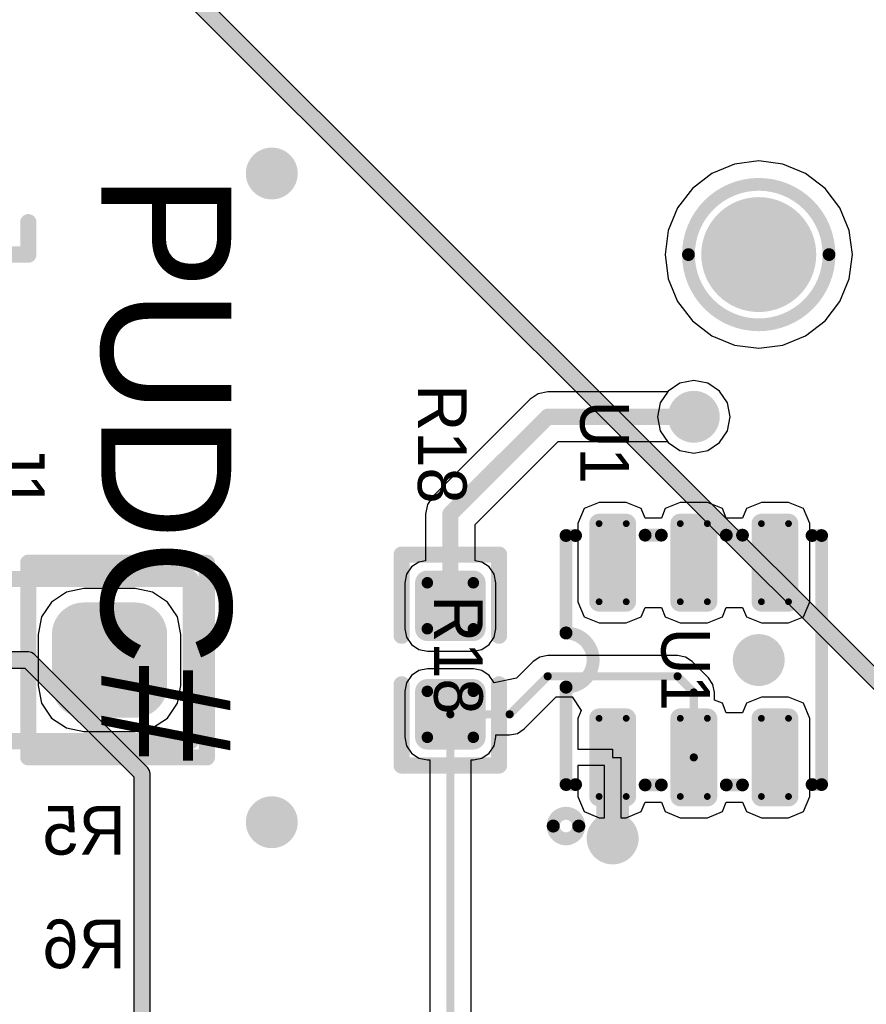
# Model space of a CAD drawing. Header units: millimetres. Extents: x 1.4 to 10.4, y 0 to 10.9.
# Tile 173 of 177: x 9.045 to 9.566, y 5.163 to 5.77. Entities that reach past the tile are written whole.
import ezdxf

# ---------------------------------------------------------------- set-up
doc = ezdxf.new("R2010")
doc.units = ezdxf.units.MM
doc.header["$MEASUREMENT"] = 0
for name, color, linetype in [('BottomLayer', 5, 'Continuous'), ('BottomOverlay', 54, 'Continuous'), ('BottomSolder', 6, 'Continuous'), ('DrillDrawing', 1, 'Continuous'), ('DrillGuide', 244, 'Continuous'), ('InternalPlane1', 76, 'Continuous'), ('InternalPlane2', 16, 'Continuous'), ('Mechanical31', 56, 'Continuous'), ('MultiLayer', 9, 'Continuous'), ('TopLayer', 1, 'Continuous'), ('TopOverlay', 2, 'Continuous'), ('TopPaste', 8, 'Continuous'), ('TopSolder', 216, 'Continuous')]:
    doc.layers.add(name, color=color, linetype=linetype)

msp = doc.modelspace()

# ---------------------------------------------------------------- linework, layer by layer
at = {"layer": 'BottomLayer'}
for p, q in [((9.45142, 5.54572), (9.44414, 5.54086)), ((9.46, 5.54743), (9.45142, 5.54572)), ((9.46858, 5.54572), (9.46, 5.54743)), ((9.47586, 5.54086), (9.46858, 5.54572)), ((9.44414, 5.54086), (9.43928, 5.53358)), ((9.48072, 5.53358), (9.47586, 5.54086)), ((9.43928, 5.53358), (9.43757, 5.525)), ((9.48243, 5.525), (9.48072, 5.53358)), ((9.43757, 5.525), (9.43928, 5.51642)), ((9.48072, 5.51642), (9.48243, 5.525)), ((9.43928, 5.51642), (9.44414, 5.50914)), ((9.47586, 5.50914), (9.48072, 5.51642)), ((9.44414, 5.50914), (9.45142, 5.50428)), ((9.46858, 5.50428), (9.47586, 5.50914)), ((9.45142, 5.50428), (9.46, 5.50257)), ((9.46, 5.50257), (9.46858, 5.50428)), ((9.07343, 5.41689), (9.06425, 5.41075)), ((9.08425, 5.41904), (9.07343, 5.41689)), ((9.11575, 5.41904), (9.08425, 5.41904)), ((9.12657, 5.41689), (9.11575, 5.41904)), ((9.13575, 5.41075), (9.12657, 5.41689)), ((9.06425, 5.41075), (9.05811, 5.40157)), ((9.14189, 5.40157), (9.13575, 5.41075)), ((9.05811, 5.40157), (9.05596, 5.39075)), ((9.14404, 5.39075), (9.14189, 5.40157)), ((9.05596, 5.39075), (9.05596, 5.35925)), ((9.14404, 5.35925), (9.14404, 5.39075)), ((9.05596, 5.35925), (9.05811, 5.34843)), ((9.14189, 5.34843), (9.14404, 5.35925)), ((9.05811, 5.34843), (9.06425, 5.33925)), ((9.13575, 5.33925), (9.14189, 5.34843)), ((9.06425, 5.33925), (9.07343, 5.33311)), ((9.12657, 5.33311), (9.13575, 5.33925)), ((9.07343, 5.33311), (9.08425, 5.33096)), ((9.08425, 5.33096), (9.11575, 5.33096)), ((9.11575, 5.33096), (9.12657, 5.33311))]:
    msp.add_line(p, q, dxfattribs=at)
for points, const_width in [([(9.194, 5.675, 1), (9.206, 5.675, 1)], 0.012), ([(9.454, 5.525, 1), (9.466, 5.525, 1)], 0.012), ([(9.07638, 5.39075, 1), (9.09213, 5.39075, 1)], 0.01575), ([(9.10787, 5.39075, 1), (9.12362, 5.39075, 1)], 0.01575), ([(9.494, 5.375, 1), (9.506, 5.375, 1)], 0.012), ([(9.07638, 5.35925, 1), (9.09213, 5.35925, 1)], 0.01575), ([(9.10787, 5.35925, 1), (9.12362, 5.35925, 1)], 0.01575), ([(9.194, 5.275, 1), (9.206, 5.275, 1)], 0.012), ([(9.404, 5.265, 1), (9.416, 5.265, 1)], 0.012)]:
    msp.add_lwpolyline(points, format="xyb", close=True, dxfattribs=dict(at, const_width=const_width))
for points in [[(9.11575, 5.4065), (9.08425, 5.4065), (9.11575, 5.3435), (9.08425, 5.3435)], [(9.1315, 5.39075), (9.0685, 5.39075), (9.1315, 5.35925), (9.0685, 5.35925)]]:
    msp.add_solid(points, dxfattribs=at)
at = {"layer": 'BottomSolder', "const_width": 0.01975}
for points in [[(9.07438, 5.39075, 1), (9.09413, 5.39075, 1)], [(9.10587, 5.39075, 1), (9.12562, 5.39075, 1)], [(9.07438, 5.35925, 1), (9.09413, 5.35925, 1)], [(9.10587, 5.35925, 1), (9.12562, 5.35925, 1)]]:
    msp.add_lwpolyline(points, format="xyb", close=True, dxfattribs=at)
at = {"layer": 'BottomSolder'}
for points in [[(9.11575, 5.4105), (9.08425, 5.4105), (9.11575, 5.3395), (9.08425, 5.3395)], [(9.1355, 5.39075), (9.0645, 5.39075), (9.1355, 5.35925), (9.0645, 5.35925)]]:
    msp.add_solid(points, dxfattribs=at)
at = {"layer": 'DrillDrawing', "const_width": 0.006}
for points in [[(9.197, 5.675, 1), (9.203, 5.675, 1)], [(9.457, 5.525, 1), (9.463, 5.525, 1)], [(9.497, 5.375, 1), (9.503, 5.375, 1)], [(9.197, 5.275, 1), (9.203, 5.275, 1)], [(9.407, 5.265, 1), (9.413, 5.265, 1)]]:
    msp.add_lwpolyline(points, format="xyb", close=True, dxfattribs=at)
at = {"layer": 'DrillGuide', "const_width": 0.006}
for points in [[(9.197, 5.675, 1), (9.203, 5.675, 1)], [(9.457, 5.525, 1), (9.463, 5.525, 1)], [(9.497, 5.375, 1), (9.503, 5.375, 1)], [(9.197, 5.275, 1), (9.203, 5.275, 1)], [(9.407, 5.265, 1), (9.413, 5.265, 1)]]:
    msp.add_lwpolyline(points, format="xyb", close=True, dxfattribs=at)
at = {"layer": 'InternalPlane1'}
for points, const_width in [([(9.452, 5.525, 1), (9.468, 5.525, 1)], 0.016), ([(9.08516, 5.375, 1), (9.11484, 5.375, 1)], 0.02968)]:
    msp.add_lwpolyline(points, format="xyb", close=True, dxfattribs=dict(at, const_width=const_width))
at = {"layer": 'InternalPlane2'}
for p, q in [((9.6036, 5.3386), (9.0736, 5.8686)), ((9.06789, 5.8599), (9.5949, 5.33289)), ((9.05, 5.3801), (8.62211, 5.3801)), ((9.05195, 5.37971), (9.05, 5.3801)), ((9.0536, 5.3786), (9.05195, 5.37971)), ((9.1236, 5.3086), (9.0536, 5.3786)), ((8.62, 5.3699), (9.04789, 5.3699)), ((9.04789, 5.3699), (9.1149, 5.30289)), ((9.12471, 5.30695), (9.1236, 5.3086)), ((9.1251, 5.305), (9.12471, 5.30695)), ((9.1149, 5.30289), (9.1149, 2.25581)), ((9.1251, 2.255), (9.1251, 5.305))]:
    msp.add_line(p, q, dxfattribs=at)
at = {"layer": 'InternalPlane2', "const_width": 0.01}
for points in [[(9.07, 5.865), (9.6, 5.335)], [(8.62, 5.375), (9.05, 5.375)], [(9.05, 5.375), (9.12, 5.305)], [(9.12, 2.255), (9.12, 5.305)]]:
    msp.add_lwpolyline(points, dxfattribs=at)
at = {"layer": 'InternalPlane2'}
for points, const_width in [([(9.192, 5.675, 1), (9.208, 5.675, 1)], 0.016), ([(9.08516, 5.375, 1), (9.11484, 5.375, 1)], 0.02968), ([(9.492, 5.375, 1), (9.508, 5.375, 1)], 0.016), ([(9.0475, 5.375, 1), (9.0525, 5.375, 1)], 0.005), ([(9.0475, 5.375, 1), (9.0525, 5.375, 1)], 0.005), ([(9.1175, 5.305, 1), (9.1225, 5.305, 1)], 0.005), ([(9.1175, 5.305, 1), (9.1225, 5.305, 1)], 0.005), ([(9.192, 5.275, 1), (9.208, 5.275, 1)], 0.016), ([(9.402, 5.265, 1), (9.418, 5.265, 1)], 0.016)]:
    msp.add_lwpolyline(points, format="xyb", close=True, dxfattribs=dict(at, const_width=const_width))
at = {"layer": 'MultiLayer', "const_width": 0.012}
for points in [[(9.194, 5.675, 1), (9.206, 5.675, 1)], [(9.454, 5.525, 1), (9.466, 5.525, 1)], [(9.494, 5.375, 1), (9.506, 5.375, 1)], [(9.194, 5.275, 1), (9.206, 5.275, 1)], [(9.404, 5.265, 1), (9.416, 5.265, 1)]]:
    msp.add_lwpolyline(points, format="xyb", close=True, dxfattribs=at)
at = {"layer": 'TopLayer'}
for p, q in [((9.5, 5.68274), (9.48506, 5.68077)), ((9.51494, 5.68077), (9.5, 5.68274)), ((9.48506, 5.68077), (9.47113, 5.675)), ((9.52887, 5.675), (9.51494, 5.68077)), ((9.47113, 5.675), (9.45917, 5.66583)), ((9.54083, 5.66583), (9.52887, 5.675)), ((9.45917, 5.66583), (9.45, 5.65387)), ((9.55, 5.65387), (9.54083, 5.66583)), ((9.45, 5.65387), (9.44423, 5.63994)), ((9.55577, 5.63994), (9.55, 5.65387)), ((9.44423, 5.63994), (9.44226, 5.625)), ((9.55774, 5.625), (9.55577, 5.63994)), ((9.44226, 5.625), (9.44423, 5.61006)), ((9.55577, 5.61006), (9.55774, 5.625)), ((9.44423, 5.61006), (9.45, 5.59613)), ((9.55, 5.59613), (9.55577, 5.61006)), ((9.45, 5.59613), (9.45917, 5.58417)), ((9.54083, 5.58417), (9.55, 5.59613)), ((9.45917, 5.58417), (9.47113, 5.575)), ((9.52887, 5.575), (9.54083, 5.58417)), ((9.47113, 5.575), (9.48506, 5.56923)), ((9.51494, 5.56923), (9.52887, 5.575)), ((9.48506, 5.56923), (9.5, 5.56726)), ((9.5, 5.56726), (9.51494, 5.56923)), ((9.45142, 5.54572), (9.44414, 5.54086)), ((9.46, 5.54743), (9.45142, 5.54572)), ((9.46858, 5.54572), (9.46, 5.54743)), ((9.47586, 5.54086), (9.46858, 5.54572)), ((9.36415, 5.53913), (9.35919, 5.53581)), ((9.37, 5.54029), (9.36415, 5.53913)), ((9.44376, 5.54029), (9.37, 5.54029)), ((9.44414, 5.54086), (9.44376, 5.54029)), ((9.48072, 5.53358), (9.47586, 5.54086)), ((9.35919, 5.53581), (9.29919, 5.47581)), ((9.48243, 5.525), (9.48072, 5.53358)), ((9.48072, 5.51642), (9.48243, 5.525)), ((9.47586, 5.50914), (9.48072, 5.51642)), ((9.32529, 5.45867), (9.37633, 5.50971)), ((9.37633, 5.50971), (9.44376, 5.50971)), ((9.44376, 5.50971), (9.44414, 5.50914)), ((9.44414, 5.50914), (9.45142, 5.50428)), ((9.46858, 5.50428), (9.47586, 5.50914)), ((9.45142, 5.50428), (9.46, 5.50257)), ((9.46, 5.50257), (9.46858, 5.50428)), ((9.29587, 5.47085), (9.29471, 5.465)), ((9.29919, 5.47581), (9.29587, 5.47085)), ((9.40165, 5.47222), (9.3924, 5.46838)), ((9.41835, 5.47222), (9.40165, 5.47222)), ((9.4276, 5.46838), (9.41835, 5.47222)), ((9.45165, 5.47222), (9.4424, 5.46838)), ((9.46835, 5.47222), (9.45165, 5.47222)), ((9.4776, 5.46838), (9.46835, 5.47222)), ((9.50165, 5.47222), (9.4924, 5.46838)), ((9.51835, 5.47222), (9.50165, 5.47222)), ((9.5276, 5.46838), (9.51835, 5.47222)), ((9.29471, 5.465), (9.29471, 5.43622)), ((9.3924, 5.46838), (9.38857, 5.45913)), ((9.43, 5.46258), (9.4276, 5.46838)), ((9.4424, 5.46838), (9.44, 5.46258)), ((9.48, 5.46258), (9.4776, 5.46838)), ((9.4924, 5.46838), (9.49, 5.46258)), ((9.53143, 5.45913), (9.5276, 5.46838)), ((9.32529, 5.43622), (9.32529, 5.45867)), ((9.38857, 5.45913), (9.38857, 5.41094)), ((9.44, 5.46258), (9.43, 5.46258)), ((9.49, 5.46258), (9.48, 5.46258)), ((9.53143, 5.41094), (9.53143, 5.45913)), ((9.29054, 5.4354), (9.28606, 5.4324)), ((9.29471, 5.43622), (9.29054, 5.4354)), ((9.32946, 5.4354), (9.32529, 5.43622)), ((9.33394, 5.4324), (9.32946, 5.4354)), ((9.28307, 5.42792), (9.28202, 5.42264)), ((9.28606, 5.4324), (9.28307, 5.42792)), ((9.33693, 5.42792), (9.33394, 5.4324)), ((9.33798, 5.42264), (9.33693, 5.42792)), ((9.28202, 5.42264), (9.28202, 5.39429)), ((9.33798, 5.39429), (9.33798, 5.42264)), ((9.07343, 5.41689), (9.06425, 5.41075)), ((9.08425, 5.41904), (9.07343, 5.41689)), ((9.11575, 5.41904), (9.08425, 5.41904)), ((9.12657, 5.41689), (9.11575, 5.41904)), ((9.13575, 5.41075), (9.12657, 5.41689)), ((9.06425, 5.41075), (9.05811, 5.40157)), ((9.14189, 5.40157), (9.13575, 5.41075)), ((9.38857, 5.41094), (9.3924, 5.40169)), ((9.5276, 5.40169), (9.53143, 5.41094)), ((9.4276, 5.40169), (9.43, 5.4075)), ((9.43, 5.4075), (9.44, 5.4075)), ((9.44, 5.4075), (9.4424, 5.40169)), ((9.4776, 5.40169), (9.48, 5.4075)), ((9.48, 5.4075), (9.49, 5.4075)), ((9.49, 5.4075), (9.4924, 5.40169)), ((9.05811, 5.40157), (9.05596, 5.39075)), ((9.14404, 5.39075), (9.14189, 5.40157)), ((9.3924, 5.40169), (9.40165, 5.39786)), ((9.40165, 5.39786), (9.41835, 5.39786)), ((9.41835, 5.39786), (9.4276, 5.40169)), ((9.4424, 5.40169), (9.45165, 5.39786)), ((9.45165, 5.39786), (9.46835, 5.39786)), ((9.46835, 5.39786), (9.4776, 5.40169)), ((9.4924, 5.40169), (9.50165, 5.39786)), ((9.50165, 5.39786), (9.51835, 5.39786)), ((9.51835, 5.39786), (9.5276, 5.40169)), ((9.28202, 5.39429), (9.28307, 5.38901)), ((9.33693, 5.38901), (9.33798, 5.39429)), ((9.05596, 5.39075), (9.05596, 5.35925)), ((9.14404, 5.35925), (9.14404, 5.39075)), ((9.28307, 5.38901), (9.28606, 5.38453)), ((9.33394, 5.38453), (9.33693, 5.38901)), ((9.28606, 5.38453), (9.29054, 5.38153)), ((9.29054, 5.38153), (9.29583, 5.38048)), ((9.29583, 5.38048), (9.32417, 5.38048)), ((9.32417, 5.38048), (9.32946, 5.38153)), ((9.32946, 5.38153), (9.33394, 5.38453)), ((9.36099, 5.37401), (9.35071, 5.36373)), ((9.36512, 5.37677), (9.36099, 5.37401)), ((9.37, 5.37774), (9.36512, 5.37677)), ((9.45, 5.37774), (9.37, 5.37774)), ((9.45488, 5.37677), (9.45, 5.37774)), ((9.45901, 5.37401), (9.45488, 5.37677)), ((9.46901, 5.36401), (9.45901, 5.37401)), ((9.29054, 5.36847), (9.28606, 5.36547)), ((9.29583, 5.36952), (9.29054, 5.36847)), ((9.32417, 5.36952), (9.29583, 5.36952)), ((9.32946, 5.36847), (9.32417, 5.36952)), ((9.33394, 5.36547), (9.32946, 5.36847)), ((9.28307, 5.36099), (9.28202, 5.35571)), ((9.28606, 5.36547), (9.28307, 5.36099)), ((9.33693, 5.36099), (9.33394, 5.36547)), ((9.35071, 5.36373), (9.33693, 5.36099)), ((9.47177, 5.35988), (9.46901, 5.36401)), ((9.05596, 5.35925), (9.05811, 5.34843)), ((9.14189, 5.34843), (9.14404, 5.35925)), ((9.28202, 5.35571), (9.28202, 5.32736)), ((9.47274, 5.355), (9.47177, 5.35988)), ((9.47274, 5.35032), (9.47274, 5.355)), ((9.35555, 5.33252), (9.37528, 5.35226)), ((9.37528, 5.35226), (9.38504, 5.35226)), ((9.38504, 5.35226), (9.39059, 5.34394)), ((9.4776, 5.34831), (9.47274, 5.35032)), ((9.50165, 5.35214), (9.4924, 5.34831)), ((9.51835, 5.35214), (9.50165, 5.35214)), ((9.5276, 5.34831), (9.51835, 5.35214)), ((9.05811, 5.34843), (9.06425, 5.33925)), ((9.13575, 5.33925), (9.14189, 5.34843)), ((9.39059, 5.34394), (9.38857, 5.33906)), ((9.48, 5.3425), (9.4776, 5.34831)), ((9.49, 5.3425), (9.48, 5.3425)), ((9.4924, 5.34831), (9.49, 5.3425)), ((9.53143, 5.33906), (9.5276, 5.34831)), ((9.06425, 5.33925), (9.07343, 5.33311)), ((9.12657, 5.33311), (9.13575, 5.33925)), ((9.38857, 5.33906), (9.38857, 5.31996)), ((9.53143, 5.29087), (9.53143, 5.33906)), ((9.07343, 5.33311), (9.08425, 5.33096)), ((9.08425, 5.33096), (9.11575, 5.33096)), ((9.11575, 5.33096), (9.12657, 5.33311)), ((9.35141, 5.32976), (9.35555, 5.33252)), ((9.28202, 5.32736), (9.28307, 5.32208)), ((9.33693, 5.32208), (9.33798, 5.32736)), ((9.33798, 5.32736), (9.33798, 5.32879)), ((9.33798, 5.32879), (9.34654, 5.32879)), ((9.34654, 5.32879), (9.35141, 5.32976)), ((9.28307, 5.32208), (9.28606, 5.3176)), ((9.33394, 5.3176), (9.33693, 5.32208)), ((9.38857, 5.31996), (9.41, 5.31996)), ((9.41, 5.31996), (9.41, 5.31496)), ((9.28606, 5.3176), (9.29054, 5.3146)), ((9.29054, 5.3146), (9.29583, 5.31355)), ((9.29583, 5.31355), (9.29726, 5.31355)), ((9.29726, 5.31355), (9.29726, 3.43528)), ((9.32274, 3.43), (9.32274, 5.31355)), ((9.32274, 5.31355), (9.32417, 5.31355)), ((9.32417, 5.31355), (9.32946, 5.3146)), ((9.32946, 5.3146), (9.33394, 5.3176)), ((9.41, 5.31496), (9.415, 5.31496)), ((9.415, 5.31496), (9.415, 5.27778)), ((9.405, 5.30996), (9.38857, 5.30996)), ((9.38857, 5.30996), (9.38857, 5.29087)), ((9.405, 5.27778), (9.405, 5.30996)), ((9.38857, 5.29087), (9.3924, 5.28162)), ((9.5276, 5.28162), (9.53143, 5.29087)), ((9.4276, 5.28162), (9.43, 5.28742)), ((9.43, 5.28742), (9.44, 5.28742)), ((9.44, 5.28742), (9.4424, 5.28162)), ((9.4776, 5.28162), (9.48, 5.28742)), ((9.48, 5.28742), (9.49, 5.28742)), ((9.49, 5.28742), (9.4924, 5.28162)), ((9.3924, 5.28162), (9.40165, 5.27778)), ((9.40165, 5.27778), (9.405, 5.27778)), ((9.415, 5.27778), (9.41835, 5.27778)), ((9.41835, 5.27778), (9.4276, 5.28162)), ((9.4424, 5.28162), (9.45165, 5.27778)), ((9.45165, 5.27778), (9.46835, 5.27778)), ((9.46835, 5.27778), (9.4776, 5.28162)), ((9.4924, 5.28162), (9.50165, 5.27778)), ((9.50165, 5.27778), (9.51835, 5.27778)), ((9.51835, 5.27778), (9.5276, 5.28162))]:
    msp.add_line(p, q, dxfattribs=at)
for points, const_width in [([(9.194, 5.675, 1), (9.206, 5.675, 1)], 0.012), ([(9.54331, 5.625, 1), (9.45669, 5.625, 1)], 0.00787), ([(9.49409, 5.625, 1), (9.50591, 5.625, 1)], 0.01181), ([(9.45472, 5.625, 1), (9.45866, 5.625, 1)], 0.00394), ([(9.54134, 5.625, 1), (9.54528, 5.625, 1)], 0.00394), ([(9.454, 5.525, 1), (9.466, 5.525, 1)], 0.012), ([(9.3675, 5.525, 1), (9.3725, 5.525, 1)], 0.005), ([(9.3675, 5.525, 1), (9.3725, 5.525, 1)], 0.005), ([(9.4575, 5.525, 1), (9.4625, 5.525, 1)], 0.005), ([(9.3075, 5.465, 1), (9.3125, 5.465, 1)], 0.005), ([(9.3075, 5.465, 1), (9.3125, 5.465, 1)], 0.005), ([(9.40061, 5.45913, 1), (9.4027, 5.45913, 1)], 0.00209), ([(9.4173, 5.45913, 1), (9.41939, 5.45913, 1)], 0.00209), ([(9.45061, 5.45913, 1), (9.4527, 5.45913, 1)], 0.00209), ([(9.4673, 5.45913, 1), (9.46939, 5.45913, 1)], 0.00209), ([(9.50061, 5.45913, 1), (9.5027, 5.45913, 1)], 0.00209), ([(9.5173, 5.45913, 1), (9.51939, 5.45913, 1)], 0.00209), ([(9.29406, 5.42264, 1), (9.2976, 5.42264, 1)], 0.00354), ([(9.3224, 5.42264, 1), (9.32594, 5.42264, 1)], 0.00354), ([(9.3075, 5.40846, 1), (9.3125, 5.40846, 1)], 0.005), ([(9.40061, 5.41094, 1), (9.4027, 5.41094, 1)], 0.00209), ([(9.4173, 5.41094, 1), (9.41939, 5.41094, 1)], 0.00209), ([(9.45061, 5.41094, 1), (9.4527, 5.41094, 1)], 0.00209), ([(9.4673, 5.41094, 1), (9.46939, 5.41094, 1)], 0.00209), ([(9.50061, 5.41094, 1), (9.5027, 5.41094, 1)], 0.00209), ([(9.5173, 5.41094, 1), (9.51939, 5.41094, 1)], 0.00209), ([(9.07638, 5.39075, 1), (9.09213, 5.39075, 1)], 0.01575), ([(9.10787, 5.39075, 1), (9.12362, 5.39075, 1)], 0.01575), ([(9.29406, 5.39429, 1), (9.2976, 5.39429, 1)], 0.00354), ([(9.3224, 5.39429, 1), (9.32594, 5.39429, 1)], 0.00354), ([(9.494, 5.375, 1), (9.506, 5.375, 1)], 0.012), ([(9.07638, 5.35925, 1), (9.09213, 5.35925, 1)], 0.01575), ([(9.10787, 5.35925, 1), (9.12362, 5.35925, 1)], 0.01575), ([(9.36875, 5.365, 1), (9.37125, 5.365, 1)], 0.0025), ([(9.36875, 5.365, 1), (9.37125, 5.365, 1)], 0.0025), ([(9.44875, 5.365, 1), (9.45125, 5.365, 1)], 0.0025), ([(9.44875, 5.365, 1), (9.45125, 5.365, 1)], 0.0025), ([(9.29406, 5.35571, 1), (9.2976, 5.35571, 1)], 0.00354), ([(9.3224, 5.35571, 1), (9.32594, 5.35571, 1)], 0.00354), ([(9.45875, 5.355, 1), (9.46125, 5.355, 1)], 0.0025), ([(9.45875, 5.355, 1), (9.46125, 5.355, 1)], 0.0025), ([(9.30875, 5.34154, 1), (9.31125, 5.34154, 1)], 0.0025), ([(9.30875, 5.34154, 1), (9.31125, 5.34154, 1)], 0.0025), ([(9.34529, 5.34154, 1), (9.34779, 5.34154, 1)], 0.0025), ([(9.34529, 5.34154, 1), (9.34779, 5.34154, 1)], 0.0025), ([(9.40061, 5.33906, 1), (9.4027, 5.33906, 1)], 0.00209), ([(9.4173, 5.33906, 1), (9.41939, 5.33906, 1)], 0.00209), ([(9.45061, 5.33906, 1), (9.4527, 5.33906, 1)], 0.00209), ([(9.4673, 5.33906, 1), (9.46939, 5.33906, 1)], 0.00209), ([(9.50061, 5.33906, 1), (9.5027, 5.33906, 1)], 0.00209), ([(9.5173, 5.33906, 1), (9.51939, 5.33906, 1)], 0.00209), ([(9.29406, 5.32736, 1), (9.2976, 5.32736, 1)], 0.00354), ([(9.3224, 5.32736, 1), (9.32594, 5.32736, 1)], 0.00354), ([(9.405, 5.31496, 1), (9.415, 5.31496, 1)], 0.01), ([(9.45875, 5.31496, 1), (9.46125, 5.31496, 1)], 0.0025), ([(9.40061, 5.29087, 1), (9.4027, 5.29087, 1)], 0.00209), ([(9.4173, 5.29087, 1), (9.41939, 5.29087, 1)], 0.00209), ([(9.45061, 5.29087, 1), (9.4527, 5.29087, 1)], 0.00209), ([(9.4673, 5.29087, 1), (9.46939, 5.29087, 1)], 0.00209), ([(9.50061, 5.29087, 1), (9.5027, 5.29087, 1)], 0.00209), ([(9.5173, 5.29087, 1), (9.51939, 5.29087, 1)], 0.00209), ([(9.194, 5.275, 1), (9.206, 5.275, 1)], 0.012), ([(9.404, 5.265, 1), (9.416, 5.265, 1)], 0.012), ([(9.405, 5.265, 1), (9.415, 5.265, 1)], 0.01)]:
    msp.add_lwpolyline(points, format="xyb", close=True, dxfattribs=dict(at, const_width=const_width))
for points, const_width in [([(9.31, 5.465), (9.37, 5.525)], 0.01), ([(9.37, 5.525), (9.46, 5.525)], 0.01), ([(9.31, 5.40846), (9.31, 5.465)], 0.01), ([(9.34654, 5.34154), (9.37, 5.365)], 0.005), ([(9.37, 5.365), (9.45, 5.365)], 0.005), ([(9.45, 5.365), (9.46, 5.355)], 0.005), ([(9.46, 5.31496), (9.46, 5.355)], 0.005), ([(9.31, 5.34154), (9.34654, 5.34154)], 0.005), ([(9.31, 3.43), (9.31, 5.34154)], 0.005), ([(9.41, 5.265), (9.41, 5.31496)], 0.02)]:
    msp.add_lwpolyline(points, dxfattribs=dict(at, const_width=const_width))
for points in [[(9.39957, 5.45913), (9.39957, 5.41094), (9.42043, 5.45913), (9.42043, 5.41094)], [(9.40165, 5.46122), (9.40165, 5.40886), (9.41835, 5.46122), (9.41835, 5.40886)], [(9.44957, 5.45913), (9.44957, 5.41094), (9.47043, 5.45913), (9.47043, 5.41094)], [(9.45165, 5.46122), (9.45165, 5.40886), (9.46835, 5.46122), (9.46835, 5.40886)], [(9.49957, 5.45913), (9.49957, 5.41094), (9.52043, 5.45913), (9.52043, 5.41094)], [(9.50165, 5.46122), (9.50165, 5.40886), (9.51835, 5.46122), (9.51835, 5.40886)], [(9.29228, 5.42264), (9.29228, 5.39429), (9.32772, 5.42264), (9.32772, 5.39429)], [(9.29583, 5.42618), (9.29583, 5.39075), (9.32417, 5.42618), (9.32417, 5.39075)], [(9.11575, 5.4065), (9.08425, 5.4065), (9.11575, 5.3435), (9.08425, 5.3435)], [(9.1315, 5.39075), (9.0685, 5.39075), (9.1315, 5.35925), (9.0685, 5.35925)], [(9.29228, 5.35571), (9.29228, 5.32736), (9.32772, 5.35571), (9.32772, 5.32736)], [(9.29583, 5.35925), (9.29583, 5.32382), (9.32417, 5.35925), (9.32417, 5.32382)], [(9.39957, 5.33906), (9.39957, 5.29087), (9.42043, 5.33906), (9.42043, 5.29087)], [(9.40165, 5.34114), (9.40165, 5.28878), (9.41835, 5.34114), (9.41835, 5.28878)], [(9.44957, 5.33906), (9.44957, 5.29087), (9.47043, 5.33906), (9.47043, 5.29087)], [(9.45165, 5.34114), (9.45165, 5.28878), (9.46835, 5.34114), (9.46835, 5.28878)], [(9.49957, 5.33906), (9.49957, 5.29087), (9.52043, 5.33906), (9.52043, 5.29087)], [(9.50165, 5.34114), (9.50165, 5.28878), (9.51835, 5.34114), (9.51835, 5.28878)]]:
    msp.add_solid(points, dxfattribs=at)
at = {"layer": 'TopOverlay'}
for points, const_width in [([(9.05, 5.625), (9.05, 5.645)], 0.01), ([(9.03, 5.625), (9.05, 5.625)], 0.01), ([(9.38126, 5.45177), (9.38717, 5.45177)], 0.00787), ([(9.38126, 5.3917), (9.38126, 5.45177)], 0.00787), ([(9.43, 5.452), (9.44, 5.452)], 0.00787), ([(9.48, 5.452), (9.49, 5.452)], 0.00787), ([(9.53283, 5.45177), (9.53874, 5.45177)], 0.00787), ([(9.53874, 5.29823), (9.53874, 5.45177)], 0.00787), ([(9.05, 5.435), (9.16, 5.435)], 0.01), ([(9.05, 5.315), (9.05, 5.435)], 0.01), ([(9.16, 5.315), (9.16, 5.435)], 0.01), ([(9.28, 5.44), (9.34, 5.44)], 0.01), ([(9.28, 5.39), (9.28, 5.44)], 0.01), ([(9.34, 5.39), (9.34, 5.44)], 0.01), ([(8.85, 5.425), (9.15, 5.425)], 0.01), ([(9.15, 5.325), (9.15, 5.425)], 0.01), ([(9.28, 5.31), (9.28, 5.36)], 0.01), ([(9.34, 5.31), (9.34, 5.36)], 0.01), ([(9.38126, 5.29823), (9.38126, 5.3583)], 0.00787), ([(8.85, 5.325), (9.15, 5.325)], 0.01), ([(9.05, 5.315), (9.16, 5.315)], 0.01), ([(9.28, 5.31), (9.34, 5.31)], 0.01), ([(9.38126, 5.29823), (9.38717, 5.29823)], 0.00787), ([(9.43, 5.298), (9.44, 5.298)], 0.00787), ([(9.48, 5.298), (9.49, 5.298)], 0.00787), ([(9.53283, 5.29823), (9.53874, 5.29823)], 0.00787)]:
    msp.add_lwpolyline(points, dxfattribs=dict(at, const_width=const_width))
for points, const_width in [([(9.0475, 5.645, 1), (9.0525, 5.645, 1)], 0.005), ([(9.0475, 5.625, 1), (9.0525, 5.625, 1)], 0.005), ([(9.0475, 5.625, 1), (9.0525, 5.625, 1)], 0.005), ([(9.37929, 5.45177, 1), (9.38323, 5.45177, 1)], 0.00394), ([(9.37929, 5.45177, 1), (9.38323, 5.45177, 1)], 0.00394), ([(9.3852, 5.45177, 1), (9.38913, 5.45177, 1)], 0.00394), ([(9.42803, 5.452, 1), (9.43197, 5.452, 1)], 0.00394), ([(9.43803, 5.452, 1), (9.44197, 5.452, 1)], 0.00394), ([(9.47803, 5.452, 1), (9.48197, 5.452, 1)], 0.00394), ([(9.48803, 5.452, 1), (9.49197, 5.452, 1)], 0.00394), ([(9.53087, 5.45177, 1), (9.5348, 5.45177, 1)], 0.00394), ([(9.53677, 5.45177, 1), (9.54071, 5.45177, 1)], 0.00394), ([(9.53677, 5.45177, 1), (9.54071, 5.45177, 1)], 0.00394), ([(9.0475, 5.435, 1), (9.0525, 5.435, 1)], 0.005), ([(9.0475, 5.435, 1), (9.0525, 5.435, 1)], 0.005), ([(9.1575, 5.435, 1), (9.1625, 5.435, 1)], 0.005), ([(9.1575, 5.435, 1), (9.1625, 5.435, 1)], 0.005), ([(9.2775, 5.44, 1), (9.2825, 5.44, 1)], 0.005), ([(9.2775, 5.44, 1), (9.2825, 5.44, 1)], 0.005), ([(9.3375, 5.44, 1), (9.3425, 5.44, 1)], 0.005), ([(9.3375, 5.44, 1), (9.3425, 5.44, 1)], 0.005), ([(9.1475, 5.425, 1), (9.1525, 5.425, 1)], 0.005), ([(9.1475, 5.425, 1), (9.1525, 5.425, 1)], 0.005), ([(9.2775, 5.39, 1), (9.2825, 5.39, 1)], 0.005), ([(9.3375, 5.39, 1), (9.3425, 5.39, 1)], 0.005), ([(9.37926, 5.3917, 1), (9.38326, 5.3917, 1)], 0.004), ([(9.37929, 5.3917, 1), (9.38323, 5.3917, 1)], 0.00394), ([(9.2775, 5.36, 1), (9.2825, 5.36, 1)], 0.005), ([(9.3375, 5.36, 1), (9.3425, 5.36, 1)], 0.005), ([(9.37926, 5.3583, 1), (9.38326, 5.3583, 1)], 0.004), ([(9.37929, 5.3583, 1), (9.38323, 5.3583, 1)], 0.00394), ([(9.1475, 5.325, 1), (9.1525, 5.325, 1)], 0.005), ([(9.1475, 5.325, 1), (9.1525, 5.325, 1)], 0.005), ([(9.0475, 5.315, 1), (9.0525, 5.315, 1)], 0.005), ([(9.0475, 5.315, 1), (9.0525, 5.315, 1)], 0.005), ([(9.1575, 5.315, 1), (9.1625, 5.315, 1)], 0.005), ([(9.1575, 5.315, 1), (9.1625, 5.315, 1)], 0.005), ([(9.2775, 5.31, 1), (9.2825, 5.31, 1)], 0.005), ([(9.2775, 5.31, 1), (9.2825, 5.31, 1)], 0.005), ([(9.3375, 5.31, 1), (9.3425, 5.31, 1)], 0.005), ([(9.3375, 5.31, 1), (9.3425, 5.31, 1)], 0.005), ([(9.37929, 5.29823, 1), (9.38323, 5.29823, 1)], 0.00394), ([(9.37929, 5.29823, 1), (9.38323, 5.29823, 1)], 0.00394), ([(9.3852, 5.29823, 1), (9.38913, 5.29823, 1)], 0.00394), ([(9.42803, 5.298, 1), (9.43197, 5.298, 1)], 0.00394), ([(9.43803, 5.298, 1), (9.44197, 5.298, 1)], 0.00394), ([(9.47803, 5.298, 1), (9.48197, 5.298, 1)], 0.00394), ([(9.48803, 5.298, 1), (9.49197, 5.298, 1)], 0.00394), ([(9.53087, 5.29823, 1), (9.5348, 5.29823, 1)], 0.00394), ([(9.53677, 5.29823, 1), (9.54071, 5.29823, 1)], 0.00394), ([(9.53677, 5.29823, 1), (9.54071, 5.29823, 1)], 0.00394), ([(9.38913, 5.27264, 1), (9.37339, 5.27264, 1)], 0.008), ([(9.37139, 5.27264, 1), (9.37539, 5.27264, 1)], 0.004), ([(9.38713, 5.27264, 1), (9.39113, 5.27264, 1)], 0.004)]:
    msp.add_lwpolyline(points, format="xyb", close=True, dxfattribs=dict(at, const_width=const_width))
at = {"layer": 'TopOverlay', "const_width": 0.008}
msp.add_lwpolyline([(9.38126, 5.3917, -1), (9.38126, 5.3583)], format="xyb", dxfattribs=at)
at = {"layer": 'TopPaste'}
for points, const_width in [([(9.40061, 5.45913, 1), (9.4027, 5.45913, 1)], 0.00209), ([(9.4173, 5.45913, 1), (9.41939, 5.45913, 1)], 0.00209), ([(9.45061, 5.45913, 1), (9.4527, 5.45913, 1)], 0.00209), ([(9.4673, 5.45913, 1), (9.46939, 5.45913, 1)], 0.00209), ([(9.50061, 5.45913, 1), (9.5027, 5.45913, 1)], 0.00209), ([(9.5173, 5.45913, 1), (9.51939, 5.45913, 1)], 0.00209), ([(9.29406, 5.42264, 1), (9.2976, 5.42264, 1)], 0.00354), ([(9.3224, 5.42264, 1), (9.32594, 5.42264, 1)], 0.00354), ([(9.40061, 5.41094, 1), (9.4027, 5.41094, 1)], 0.00209), ([(9.4173, 5.41094, 1), (9.41939, 5.41094, 1)], 0.00209), ([(9.45061, 5.41094, 1), (9.4527, 5.41094, 1)], 0.00209), ([(9.4673, 5.41094, 1), (9.46939, 5.41094, 1)], 0.00209), ([(9.50061, 5.41094, 1), (9.5027, 5.41094, 1)], 0.00209), ([(9.5173, 5.41094, 1), (9.51939, 5.41094, 1)], 0.00209), ([(9.29406, 5.39429, 1), (9.2976, 5.39429, 1)], 0.00354), ([(9.3224, 5.39429, 1), (9.32594, 5.39429, 1)], 0.00354), ([(9.29406, 5.35571, 1), (9.2976, 5.35571, 1)], 0.00354), ([(9.3224, 5.35571, 1), (9.32594, 5.35571, 1)], 0.00354), ([(9.40061, 5.33906, 1), (9.4027, 5.33906, 1)], 0.00209), ([(9.4173, 5.33906, 1), (9.41939, 5.33906, 1)], 0.00209), ([(9.45061, 5.33906, 1), (9.4527, 5.33906, 1)], 0.00209), ([(9.4673, 5.33906, 1), (9.46939, 5.33906, 1)], 0.00209), ([(9.50061, 5.33906, 1), (9.5027, 5.33906, 1)], 0.00209), ([(9.5173, 5.33906, 1), (9.51939, 5.33906, 1)], 0.00209), ([(9.29406, 5.32736, 1), (9.2976, 5.32736, 1)], 0.00354), ([(9.3224, 5.32736, 1), (9.32594, 5.32736, 1)], 0.00354), ([(9.40061, 5.29087, 1), (9.4027, 5.29087, 1)], 0.00209), ([(9.4173, 5.29087, 1), (9.41939, 5.29087, 1)], 0.00209), ([(9.45061, 5.29087, 1), (9.4527, 5.29087, 1)], 0.00209), ([(9.4673, 5.29087, 1), (9.46939, 5.29087, 1)], 0.00209), ([(9.50061, 5.29087, 1), (9.5027, 5.29087, 1)], 0.00209), ([(9.5173, 5.29087, 1), (9.51939, 5.29087, 1)], 0.00209)]:
    msp.add_lwpolyline(points, format="xyb", close=True, dxfattribs=dict(at, const_width=const_width))
for points in [[(9.39957, 5.45913), (9.39957, 5.41094), (9.42043, 5.45913), (9.42043, 5.41094)], [(9.40165, 5.46122), (9.40165, 5.40886), (9.41835, 5.46122), (9.41835, 5.40886)], [(9.44957, 5.45913), (9.44957, 5.41094), (9.47043, 5.45913), (9.47043, 5.41094)], [(9.45165, 5.46122), (9.45165, 5.40886), (9.46835, 5.46122), (9.46835, 5.40886)], [(9.49957, 5.45913), (9.49957, 5.41094), (9.52043, 5.45913), (9.52043, 5.41094)], [(9.50165, 5.46122), (9.50165, 5.40886), (9.51835, 5.46122), (9.51835, 5.40886)], [(9.29228, 5.42264), (9.29228, 5.39429), (9.32772, 5.42264), (9.32772, 5.39429)], [(9.29583, 5.42618), (9.29583, 5.39075), (9.32417, 5.42618), (9.32417, 5.39075)], [(9.29228, 5.35571), (9.29228, 5.32736), (9.32772, 5.35571), (9.32772, 5.32736)], [(9.29583, 5.35925), (9.29583, 5.32382), (9.32417, 5.35925), (9.32417, 5.32382)], [(9.39957, 5.33906), (9.39957, 5.29087), (9.42043, 5.33906), (9.42043, 5.29087)], [(9.40165, 5.34114), (9.40165, 5.28878), (9.41835, 5.34114), (9.41835, 5.28878)], [(9.44957, 5.33906), (9.44957, 5.29087), (9.47043, 5.33906), (9.47043, 5.29087)], [(9.45165, 5.34114), (9.45165, 5.28878), (9.46835, 5.34114), (9.46835, 5.28878)], [(9.49957, 5.33906), (9.49957, 5.29087), (9.52043, 5.33906), (9.52043, 5.29087)], [(9.50165, 5.34114), (9.50165, 5.28878), (9.51835, 5.34114), (9.51835, 5.28878)]]:
    msp.add_solid(points, dxfattribs=at)
at = {"layer": 'TopSolder'}
for points, const_width in [([(9.48228, 5.625, 1), (9.51772, 5.625, 1)], 0.03543), ([(9.39861, 5.45913, 1), (9.4047, 5.45913, 1)], 0.00609), ([(9.4153, 5.45913, 1), (9.42139, 5.45913, 1)], 0.00609), ([(9.44861, 5.45913, 1), (9.4547, 5.45913, 1)], 0.00609), ([(9.4653, 5.45913, 1), (9.47139, 5.45913, 1)], 0.00609), ([(9.49861, 5.45913, 1), (9.5047, 5.45913, 1)], 0.00609), ([(9.5153, 5.45913, 1), (9.52139, 5.45913, 1)], 0.00609), ([(9.29206, 5.42264, 1), (9.2996, 5.42264, 1)], 0.00754), ([(9.3204, 5.42264, 1), (9.32794, 5.42264, 1)], 0.00754), ([(9.39861, 5.41094, 1), (9.4047, 5.41094, 1)], 0.00609), ([(9.4153, 5.41094, 1), (9.42139, 5.41094, 1)], 0.00609), ([(9.44861, 5.41094, 1), (9.4547, 5.41094, 1)], 0.00609), ([(9.4653, 5.41094, 1), (9.47139, 5.41094, 1)], 0.00609), ([(9.49861, 5.41094, 1), (9.5047, 5.41094, 1)], 0.00609), ([(9.5153, 5.41094, 1), (9.52139, 5.41094, 1)], 0.00609), ([(9.07438, 5.39075, 1), (9.09413, 5.39075, 1)], 0.01975), ([(9.10587, 5.39075, 1), (9.12562, 5.39075, 1)], 0.01975), ([(9.29206, 5.39429, 1), (9.2996, 5.39429, 1)], 0.00754), ([(9.3204, 5.39429, 1), (9.32794, 5.39429, 1)], 0.00754), ([(9.07438, 5.35925, 1), (9.09413, 5.35925, 1)], 0.01975), ([(9.10587, 5.35925, 1), (9.12562, 5.35925, 1)], 0.01975), ([(9.29206, 5.35571, 1), (9.2996, 5.35571, 1)], 0.00754), ([(9.3204, 5.35571, 1), (9.32794, 5.35571, 1)], 0.00754), ([(9.39861, 5.33906, 1), (9.4047, 5.33906, 1)], 0.00609), ([(9.4153, 5.33906, 1), (9.42139, 5.33906, 1)], 0.00609), ([(9.44861, 5.33906, 1), (9.4547, 5.33906, 1)], 0.00609), ([(9.4653, 5.33906, 1), (9.47139, 5.33906, 1)], 0.00609), ([(9.49861, 5.33906, 1), (9.5047, 5.33906, 1)], 0.00609), ([(9.5153, 5.33906, 1), (9.52139, 5.33906, 1)], 0.00609), ([(9.29206, 5.32736, 1), (9.2996, 5.32736, 1)], 0.00754), ([(9.3204, 5.32736, 1), (9.32794, 5.32736, 1)], 0.00754), ([(9.39861, 5.29087, 1), (9.4047, 5.29087, 1)], 0.00609), ([(9.4153, 5.29087, 1), (9.42139, 5.29087, 1)], 0.00609), ([(9.44861, 5.29087, 1), (9.4547, 5.29087, 1)], 0.00609), ([(9.4653, 5.29087, 1), (9.47139, 5.29087, 1)], 0.00609), ([(9.49861, 5.29087, 1), (9.5047, 5.29087, 1)], 0.00609), ([(9.5153, 5.29087, 1), (9.52139, 5.29087, 1)], 0.00609)]:
    msp.add_lwpolyline(points, format="xyb", close=True, dxfattribs=dict(at, const_width=const_width))
for points in [[(9.40165, 5.46522), (9.40165, 5.40486), (9.41835, 5.46522), (9.41835, 5.40486)], [(9.45165, 5.46522), (9.45165, 5.40486), (9.46835, 5.46522), (9.46835, 5.40486)], [(9.50165, 5.46522), (9.50165, 5.40486), (9.51835, 5.46522), (9.51835, 5.40486)], [(9.39557, 5.45913), (9.39557, 5.41094), (9.42443, 5.45913), (9.42443, 5.41094)], [(9.44557, 5.45913), (9.44557, 5.41094), (9.47443, 5.45913), (9.47443, 5.41094)], [(9.49557, 5.45913), (9.49557, 5.41094), (9.52443, 5.45913), (9.52443, 5.41094)], [(9.29583, 5.43018), (9.29583, 5.38675), (9.32417, 5.43018), (9.32417, 5.38675)], [(9.28828, 5.42264), (9.28828, 5.39429), (9.33172, 5.42264), (9.33172, 5.39429)], [(9.11575, 5.4105), (9.08425, 5.4105), (9.11575, 5.3395), (9.08425, 5.3395)], [(9.1355, 5.39075), (9.0645, 5.39075), (9.1355, 5.35925), (9.0645, 5.35925)], [(9.29583, 5.36325), (9.29583, 5.31982), (9.32417, 5.36325), (9.32417, 5.31982)], [(9.28828, 5.35571), (9.28828, 5.32736), (9.33172, 5.35571), (9.33172, 5.32736)], [(9.40165, 5.34514), (9.40165, 5.28478), (9.41835, 5.34514), (9.41835, 5.28478)], [(9.45165, 5.34514), (9.45165, 5.28478), (9.46835, 5.34514), (9.46835, 5.28478)], [(9.50165, 5.34514), (9.50165, 5.28478), (9.51835, 5.34514), (9.51835, 5.28478)], [(9.39557, 5.33906), (9.39557, 5.29087), (9.42443, 5.33906), (9.42443, 5.29087)], [(9.44557, 5.33906), (9.44557, 5.29087), (9.47443, 5.33906), (9.47443, 5.29087)], [(9.49557, 5.33906), (9.49557, 5.29087), (9.52443, 5.33906), (9.52443, 5.29087)]]:
    msp.add_solid(points, dxfattribs=at)

# ---------------------------------------------------------------- texts
at = {"layer": 'BottomOverlay', "text_generation_flag": 2}
for s, p in [('R5', (9.11, 5.255)), ('R6', (9.11, 5.185))]:
    msp.add_text(s, height=0.03, rotation=360, dxfattribs=at).set_placement(p)
at = {"layer": 'Mechanical31'}
for s, p in [('R18', (9.3, 5.415)), ('U1', (9.44, 5.395))]:
    msp.add_text(s, height=0.03, rotation=270, dxfattribs=at).set_placement(p)
at = {"layer": 'TopOverlay'}
for s, height, p in [('PUDC#', 0.08, (9.095, 5.675)), ('R18', 0.03, (9.29, 5.545)), ('U1', 0.03, (9.39, 5.535)), ('J1', 0.03, (9.03, 5.51))]:
    msp.add_text(s, height=height, rotation=270, dxfattribs=at).set_placement(p)

doc.saveas('drawing.dxf')
